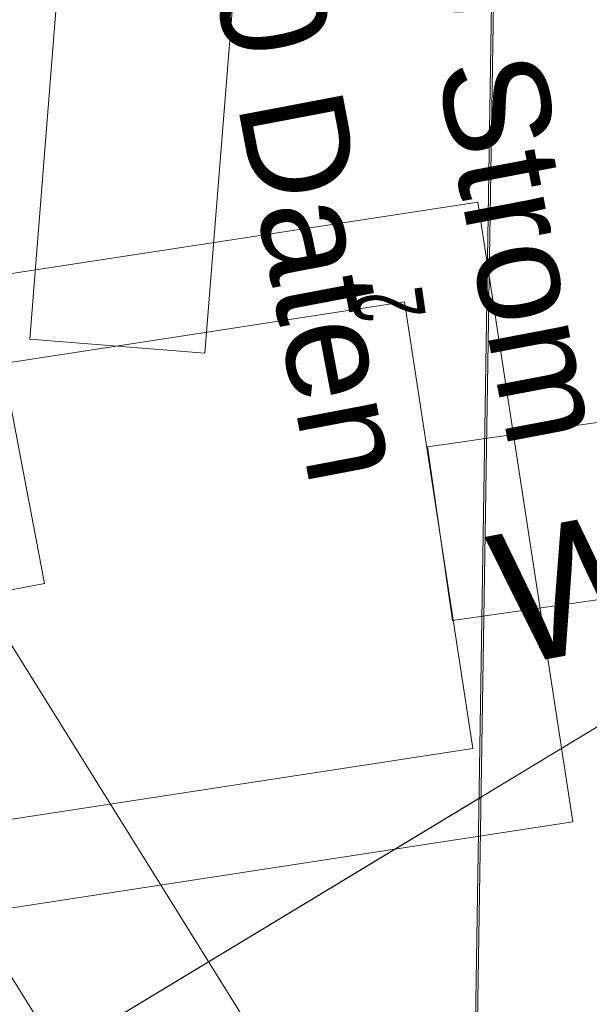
# Model space of a CAD drawing. Extents: x 3503739 to 3504470, y 5375172 to 5375561.
# Tile 55 of 142: x 3504139.84 to 3504141.14, y 5375388.3 to 5375390.54. Entities that reach past the tile are written whole.
import ezdxf

# ---------------------------------------------------------------- set-up
doc = ezdxf.new("R2010")
doc.units = 0
doc.header["$MEASUREMENT"] = 0
for name, pattern in [('140', [41.5, 15, -3.5, 15, -3.5, 1, -3.5]), ('240', [1.88, 1.25, -0.25, 0.13, -0.25]), ('86', [2.3751, 2.0001, -0.375])]:
    doc.linetypes.add(name, pattern=pattern)
for name, color, linetype in [('3WP_KANALISATION', 7, 'Continuous'), ('_4WP_KANCAD_', 7, 'Continuous'), ('_4WP_KANCADT_', 7, 'Continuous'), ('_4WP_STADT-DACH', 7, 'Continuous'), ('_4WP_STADT_DATEN', 7, 'Continuous'), ('_4WP_STADT_FTT1', 7, 'Continuous'), ('_4WP_STADT_STROM', 7, 'Continuous'), ('BHM_WA', 7, 'Continuous')]:
    doc.layers.add(name, color=color, linetype=linetype)
doc.styles.add('123', font='TXT', dxfattribs={"width": 0.6, "height": 0.16})
doc.styles.add('178', font='ARIAL.TTF', dxfattribs={"height": 0.24})
doc.styles.add('219', font='ARIAL.TTF', dxfattribs={"height": 0.24})
doc.styles.add('434', font='ARIAL.TTF', dxfattribs={"height": 0.24})
doc.styles.add('545', font='ARIAL.TTF', dxfattribs={"height": 0.3})

msp = doc.modelspace()

# ---------------------------------------------------------------- linework, layer by layer
at = {"layer": '3WP_KANALISATION', "color": 7, "linetype": '86', "lineweight": 13}
for p, q in [((3504169.9954, 5375393.7714), (3504140.7725, 5375389.57)), ((3504140.8295, 5375389.174), (3504170.0523, 5375393.3755))]:
    msp.add_line(p, q, dxfattribs=at)
at = {"layer": '3WP_KANALISATION', "color": 7, "linetype": 'Continuous', "lineweight": 9}
for p, q in [((3504139.8656, 5375389.8159), (3504140.2644, 5375389.7841)), ((3504140.8295, 5375389.174), (3504140.7725, 5375389.57))]:
    msp.add_line(p, q, dxfattribs=at)
at = {"layer": '3WP_KANALISATION', "color": 7, "linetype": '140', "lineweight": 13}
msp.add_lwpolyline([(3504140.2644, 5375389.7841), (3504143.7854, 5375433.9971), (3504143.3866, 5375434.0289), (3504139.8656, 5375389.8159)], dxfattribs=at)
at = {"layer": '3WP_KANALISATION', "color": 7, "linetype": 'Continuous', "lineweight": 20}
for points in [[(3504138.8804, 5375389.8209), (3504140.8869, 5375390.1286), (3504141.1036, 5375388.7151), (3504139.0971, 5375388.4074), (3504138.8804, 5375389.8209)], [(3504139.1084, 5375389.6535), (3504140.7195, 5375389.9006), (3504140.8756, 5375388.8825), (3504139.2645, 5375388.6354), (3504139.1084, 5375389.6535)]]:
    msp.add_lwpolyline(points, dxfattribs=at)
at = {"layer": '_4WP_KANCAD_', "color": 7, "linetype": '240', "lineweight": 13}
for points in [[(3504140.2644, 5375389.7841), (3504143.7854, 5375433.9971), (3504143.3866, 5375434.0289), (3504139.8656, 5375389.8159)], [(3504140.8295, 5375389.174), (3504173.4575, 5375393.865), (3504173.4005, 5375394.261), (3504140.7725, 5375389.57)]]:
    msp.add_lwpolyline(points, dxfattribs=at)
at = {"layer": '_4WP_KANCAD_', "color": 7, "linetype": 'Continuous', "lineweight": 20}
for points in [[(3504138.8804, 5375389.8209), (3504140.8869, 5375390.1286), (3504141.1036, 5375388.7151), (3504139.0971, 5375388.4074), (3504138.8804, 5375389.8209)], [(3504139.1084, 5375389.6535), (3504140.7195, 5375389.9006), (3504140.8756, 5375388.8825), (3504139.2645, 5375388.6354), (3504139.1084, 5375389.6535)]]:
    msp.add_lwpolyline(points, dxfattribs=at)
at = {"layer": 'BHM_WA', "color": 252, "linetype": 'Continuous', "lineweight": 9}
msp.add_polyline3d([(3504133.9712, 5375386.7994, 0), (3504140.2637, 5375387.0411, 0), (3504140.5154, 5375386.8006, 0), (3504136.8479, 5375384.0502, 0), (3504141.9153, 5375387.1137, 0), (3504149.1475, 5375389.1597, 0), (3504149.2157, 5375393.0731, 0), (3504140.9514, 5375392.4242, 0), (3504140.8745, 5375387.5333, 0), (3504140.9514, 5375392.4242, 0), (3504133.9712, 5375386.7994, 0), (3504140.2637, 5375387.0411, 0), (3504140.8745, 5375387.5333, 0), (3504141.4515, 5375387.4849, 0), (3504149.2157, 5375393.0731, 0), (3504140.9514, 5375392.4242, 0), (3504140.9458, 5375392.4296, 0), (3504133.9605, 5375386.8007, 0)], dxfattribs=at)
at = {"layer": 'BHM_WA', "color": 254, "linetype": 'Continuous', "lineweight": 9}
for points in [[(3504140.8702, 5375387.5298, 0), (3504140.9433, 5375392.1806, 0), (3504134.2822, 5375386.813, 0)], [(3504140.9433, 5375392.1806, 0), (3504140.8702, 5375387.5298, 0)], [(3504138.477, 5375390.311, 0), (3504139.6558, 5375390.5358, 0), (3504139.8993, 5375389.2588, 0), (3504138.7206, 5375389.034, 0), (3504138.4965, 5375390.2089, 0), (3504138.7206, 5375389.034, 0), (3504139.8993, 5375389.2588, 0), (3504139.6558, 5375390.5358, 0), (3504138.6684, 5375390.3475, 0), (3504138.5224, 5375390.3196, 0), (3504138.477, 5375390.311, 0)], [(3504138.477, 5375390.311, 0), (3504138.4814, 5375390.2881, 0), (3504138.4965, 5375390.2089, 0), (3504138.7206, 5375389.034, 0), (3504139.8993, 5375389.2588, 0), (3504139.6558, 5375390.5358, 0), (3504138.6684, 5375390.3475, 0), (3504138.5224, 5375390.3196, 0), (3504138.477, 5375390.311, 0), (3504139.6558, 5375390.5358, 0), (3504139.8993, 5375389.2588, 0), (3504138.7206, 5375389.034, 0), (3504138.477, 5375390.311, 0)], [(3504135.9271, 5375387.0711, 0), (3504136.1253, 5375387.2775, 0), (3504137.0129, 5375386.4251, 0), (3504141.8656, 5375389.3588, 0), (3504142.2795, 5375388.6742, 0), (3504141.1386, 5375387.9845, 0), (3504142.2795, 5375388.6742, 0), (3504141.8656, 5375389.3588, 0), (3504140.8939, 5375388.7714, 0), (3504137.8805, 5375386.9496, 0), (3504137.8618, 5375386.9383, 0), (3504137.0129, 5375386.4251, 0), (3504136.5355, 5375386.8835, 0), (3504136.5211, 5375386.8974, 0), (3504136.1253, 5375387.2775, 0), (3504135.9271, 5375387.0711, 0)], [(3504136.9014, 5375385.4229, 0), (3504142.2795, 5375388.6742, 0), (3504141.8656, 5375389.3588, 0), (3504140.8939, 5375388.7714, 0), (3504137.8805, 5375386.9496, 0), (3504137.8618, 5375386.9383, 0), (3504137.0129, 5375386.4251, 0)], [(3504140.9137, 5375387.8485, 0), (3504142.2795, 5375388.6742, 0), (3504141.8656, 5375389.3588, 0), (3504140.9201, 5375388.7872, 0), (3504140.9184, 5375388.7862, 0), (3504140.9164, 5375388.785, 0), (3504140.9153, 5375388.7843, 0), (3504140.9142, 5375388.7836, 0), (3504140.913, 5375388.7829, 0), (3504140.9118, 5375388.7822, 0), (3504140.9105, 5375388.7814, 0), (3504140.9092, 5375388.7806, 0), (3504140.9079, 5375388.7798, 0), (3504140.9065, 5375388.779, 0), (3504140.905, 5375388.7781, 0), (3504140.9036, 5375388.7772, 0), (3504140.9021, 5375388.7763, 0), (3504140.9005, 5375388.7754, 0), (3504140.899, 5375388.7744, 0), (3504140.8974, 5375388.7735, 0), (3504140.8958, 5375388.7725, 0), (3504140.8942, 5375388.7716, 0), (3504140.8939, 5375388.7714, 0), (3504137.8805, 5375386.9496, 0)], [(3504140.0805, 5375387.9486, 0), (3504140.5016, 5375388.0289, 0), (3504139.7534, 5375389.2309, 0), (3504139.3322, 5375389.1506, 0), (3504140.0805, 5375387.9486, 0), (3504140.5016, 5375388.0289, 0), (3504139.7534, 5375389.2309, 0), (3504139.3322, 5375389.1506, 0), (3504140.0805, 5375387.9486, 0)], [(3504139.3322, 5375389.1506, 0), (3504140.0805, 5375387.9486, 0), (3504140.5016, 5375388.0289, 0), (3504139.7534, 5375389.2309, 0), (3504139.3322, 5375389.1506, 0), (3504140.0805, 5375387.9486, 0), (3504140.5016, 5375388.0289, 0), (3504139.7534, 5375389.2309, 0), (3504139.3322, 5375389.1506, 0)]]:
    msp.add_polyline3d(points, dxfattribs=at)

# ---------------------------------------------------------------- texts
at = {"layer": '_4WP_KANCADT_', "color": 7, "linetype": 'Continuous', "style": '123', "width": 0.6}
msp.add_text('2', height=0.16, rotation=98.1815, dxfattribs=at).set_placement((3504140.7689, 5375389.8695))
at = {"layer": '_4WP_STADT-DACH', "color": 20, "linetype": 'Continuous', "style": '545'}
msp.add_text('WA', height=0.3, rotation=10.6486, dxfattribs=at).set_placement((3504140.9554, 5375389.0694))
at = {"layer": '_4WP_STADT_DATEN', "color": 7, "linetype": 'Continuous', "style": '434'}
msp.add_text('da 110 Daten', height=0.24, rotation=280.774, dxfattribs=at).set_placement((3504140.1291, 5375391.4526))
at = {"layer": '_4WP_STADT_FTT1', "color": 1, "linetype": 'Continuous', "style": '178'}
msp.add_text('RV 24.4.21', height=0.24, rotation=100.9801, dxfattribs=at).set_placement((3504141.6002, 5375389.7037))
at = {"layer": '_4WP_STADT_STROM', "color": 7, "linetype": 'Continuous', "style": '219'}
msp.add_text('da 110 Strom', height=0.24, rotation=280.774, dxfattribs=at).set_placement((3504140.583, 5375391.538))

doc.saveas('drawing.dxf')
